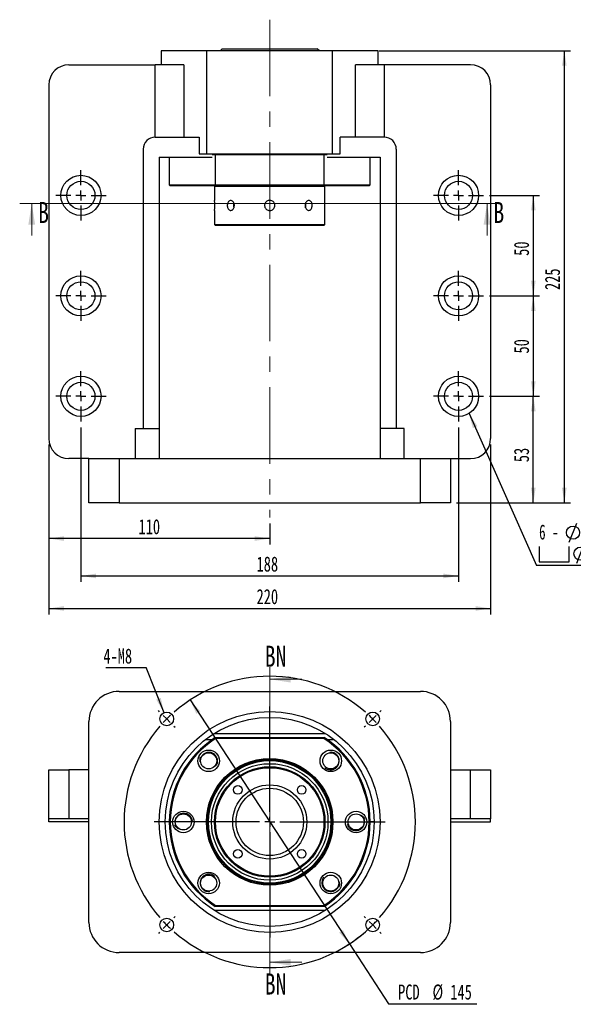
# Model space of a CAD drawing. Header units: millimetres. Extents: x 10 to 324, y 11 to 195.
# Tile 1 of 4: x 10 to 102, y 24 to 188. Entities that reach past the tile are written whole.
import ezdxf

# ---------------------------------------------------------------- set-up
doc = ezdxf.new("R2010")
doc.units = ezdxf.units.MM
doc.linetypes.add('CENTERX2', pattern=[20.32, 12.7, -2.54, 2.54, -2.54])
doc.layers.add('圖層0', color=7, linetype='Continuous')
doc.styles.add('SLDTEXTSTYLE0', font='TXT', dxfattribs={"width": 0.7})
doc.styles.add('SLDTEXTSTYLE1', font='TXT', dxfattribs={"width": 0.7, "bigfont": 'bigfont'})
doc.styles.add('SLDTEXTSTYLE3', font='TXT', dxfattribs={"width": 0.75})
doc.styles.add('SLDTEXTSTYLE4', font='TXT', dxfattribs={"width": 0.633333})
doc.dimstyles.new('SLDDIMSTYLE0', dxfattribs={"dimtxt": 0.18, "dimasz": 2.5, "dimexe": 0, "dimexo": 0.0625, "dimgap": 0, "dimtad": 0, "dimtih": 1, "dimtoh": 1, "dimdec": 0, "dimrnd": 1e-09, "dimzin": 0, "dimdsep": 46, "dimtxsty": 'Standard', "dimsah": 1, "dimcen": 0.09, "dimadec": 0, "dimazin": 0, "dimtfac": 2.5, "dimtdec": 0, "dimtofl": 0, "dimtmove": 0, "dimatfit": 3, "dimfxl": 0, "dimfrac": 2, "dimtolj": 1, "dimtzin": 0, "dimarcsym": 0})
doc.dimstyles.new('SLDDIMSTYLE2', dxfattribs={"dimtxt": 2.5, "dimasz": 2.5, "dimexe": 0, "dimexo": 0.0625, "dimtad": 0, "dimtih": 1, "dimtoh": 1, "dimlfac": 3, "dimrnd": 1e-09, "dimzin": 12, "dimdsep": 46, "dimtxsty": 'SLDTEXTSTYLE0', "dimsah": 1, "dimcen": 0, "dimadec": 0, "dimazin": 3, "dimtfac": 1, "dimtmove": 0, "dimatfit": 3, "dimfxl": 0, "dimfrac": 2, "dimtolj": 1, "dimtzin": 12, "dimarcsym": 0})
doc.dimstyles.new('SLDDIMSTYLE3', dxfattribs={"dimtxt": 2.5, "dimasz": 2.5, "dimexe": 0, "dimexo": 0.0625, "dimtad": 1, "dimlfac": 3, "dimrnd": 1e-09, "dimzin": 12, "dimdsep": 46, "dimtxsty": 'SLDTEXTSTYLE0', "dimsah": 1, "dimcen": 0.09, "dimadec": 0, "dimazin": 3, "dimtfac": 1, "dimtofl": 0, "dimtmove": 0, "dimatfit": 3, "dimfxl": 0, "dimfrac": 2, "dimtolj": 1, "dimtzin": 12, "dimarcsym": 0})

# ---------------------------------------------------------------- blocks, each defined once
blk = doc.blocks.new('_D')
at = {"layer": '圖層0', "color": 7}
for p, q in [((38.62, 74.82), (65.05, 34.35)), ((65.05, 34.35), (71.55, 24.39)), ((71.55, 24.39), (86.21, 24.39))]:
    blk.add_line(p, q, dxfattribs=at)
blk.add_arc((51.83, 54.59), 24.17, 300.7834, 317.2932, dxfattribs=at)
for points in [[(38.62, 74.82), (39.66, 72.52), (40.31, 72.94)], [(65.05, 34.35), (64, 36.66), (63.36, 36.24)]]:
    blk.add_solid(points, dxfattribs=at)
at = {"layer": '圖層0', "color": 7, "char_height": 2.5, "attachment_point": 1, "style": 'SLDTEXTSTYLE0'}
for s, insert in [('PCD', (73.14, 27.62)), ('%%c', (78.85, 27.62)), ('145', (81.81, 27.62))]:
    blk.add_mtext(s, dxfattribs=dict(at, insert=insert))
blk = doc.blocks.new('SW_NOTE_0')
at = {"layer": '圖層0', "color": 0}
blk.add_line((-6.64, 0), (0, 0), dxfattribs=at)
at = {"layer": '圖層0', "color": 0, "insert": (-7.07, 3.13), "char_height": 2.5, "attachment_point": 1, "style": 'SLDTEXTSTYLE0'}
blk.add_mtext('4-M8', dxfattribs=at)
blk = doc.blocks.new('SW_CENTERMARKSYMBOL_0')
at = {"layer": '圖層0', "color": 0}
for p, q in [((-18.27, 18.27), (-18.48, 18.48)), ((0, 1.67), (0, 19.17)), ((18.27, 18.27), (18.48, 18.48)), ((-17.09, 17.09), (-17.68, 17.68)), ((-17.09, 17.09), (-16.5, 16.5)), ((17.09, 17.09), (16.5, 16.5)), ((17.09, 17.09), (17.68, 17.68)), ((-15.91, 15.91), (-15.7, 15.7)), ((15.91, 15.91), (15.7, 15.7)), ((-1.67, 0), (-19.17, 0)), ((0, 0), (-0.83, 0)), ((0, 0), (0, 0.83)), ((0, 0), (0, -0.83)), ((0, 0), (0.83, 0)), ((1.67, 0), (19.17, 0)), ((0, -1.67), (0, -19.17)), ((-15.91, -15.91), (-15.7, -15.7)), ((15.91, -15.91), (15.7, -15.7)), ((-17.09, -17.09), (-17.68, -17.68)), ((-17.09, -17.09), (-16.5, -16.5)), ((17.09, -17.09), (16.5, -16.5)), ((17.09, -17.09), (17.68, -17.68)), ((-18.27, -18.27), (-18.48, -18.48)), ((18.27, -18.27), (18.48, -18.48))]:
    blk.add_line(p, q, dxfattribs=at)
for start, end in [(48.9514, 131.0486), (135, 136.9757), (133.0243, 135), (45, 46.9757), (43.0243, 45), (138.9514, 221.0486), (318.9514, 41.0486), (223.0243, 225), (225, 226.9757), (313.0243, 315), (315, 316.9757), (228.9514, 311.0486)]:
    blk.add_arc((0, 0), 24.17, start, end, dxfattribs=at)
blk = doc.blocks.new('_D_1')
at = {"layer": '圖層0', "color": 7}
for p, q in [((88.33, 158.52), (96.58, 158.52)), ((95.58, 158.52), (95.58, 141.86)), ((88.33, 141.86), (96.58, 141.86))]:
    blk.add_line(p, q, dxfattribs=at)
for points in [[(95.58, 158.52), (95.2, 156.02), (95.97, 156.02)], [(95.58, 141.86), (95.97, 144.36), (95.2, 144.36)]]:
    blk.add_solid(points, dxfattribs=at)
at = {"layer": '圖層0', "color": 7, "insert": (92.36, 148.5), "char_height": 2.5, "attachment_point": 1, "rotation": 90, "style": 'SLDTEXTSTYLE0'}
blk.add_mtext('50', dxfattribs=at)
blk = doc.blocks.new('_D_2')
at = {"layer": '圖層0', "color": 7}
for p, q in [((88.33, 141.86), (96.58, 141.86)), ((95.58, 141.86), (95.58, 125.19)), ((88.33, 125.19), (96.58, 125.19))]:
    blk.add_line(p, q, dxfattribs=at)
for points in [[(95.58, 141.86), (95.2, 139.36), (95.97, 139.36)], [(95.58, 125.19), (95.97, 127.69), (95.2, 127.69)]]:
    blk.add_solid(points, dxfattribs=at)
at = {"layer": '圖層0', "color": 7, "insert": (92.36, 132.3), "char_height": 2.5, "attachment_point": 1, "rotation": 90, "style": 'SLDTEXTSTYLE0'}
blk.add_mtext('50', dxfattribs=at)
blk = doc.blocks.new('_D_3')
at = {"layer": '圖層0', "color": 7}
for p, q in [((88.33, 125.19), (96.58, 125.19)), ((95.58, 107.52), (95.58, 125.19)), ((82.83, 107.52), (96.58, 107.52))]:
    blk.add_line(p, q, dxfattribs=at)
for points in [[(95.58, 125.19), (95.2, 122.69), (95.97, 122.69)], [(95.58, 107.52), (95.97, 110.02), (95.2, 110.02)]]:
    blk.add_solid(points, dxfattribs=at)
at = {"layer": '圖層0', "color": 7, "insert": (92.36, 114.27), "char_height": 2.5, "attachment_point": 1, "rotation": 90, "style": 'SLDTEXTSTYLE0'}
blk.add_mtext('53', dxfattribs=at)
blk = doc.blocks.new('_D_4')
at = {"layer": '圖層0', "color": 7}
for p, q in [((20.5, 120.02), (20.5, 94.4)), ((83.17, 120.02), (83.17, 94.4)), ((20.5, 95.4), (83.17, 95.4))]:
    blk.add_line(p, q, dxfattribs=at)
for points in [[(20.5, 95.4), (23, 95.01), (23, 95.78)], [(83.17, 95.4), (80.67, 95.78), (80.67, 95.01)]]:
    blk.add_solid(points, dxfattribs=at)
at = {"layer": '圖層0', "color": 7, "insert": (49.65, 98.62), "char_height": 2.5, "attachment_point": 1, "style": 'SLDTEXTSTYLE0'}
blk.add_mtext('188', dxfattribs=at)
blk = doc.blocks.new('_D_5')
at = {"layer": '圖層0', "color": 7}
for p, q in [((15.17, 117.19), (15.17, 89)), ((88.5, 117.19), (88.5, 89)), ((15.17, 90), (88.5, 90))]:
    blk.add_line(p, q, dxfattribs=at)
for points in [[(15.17, 90), (17.67, 89.62), (17.67, 90.39)], [(88.5, 90), (86, 90.39), (86, 89.62)]]:
    blk.add_solid(points, dxfattribs=at)
at = {"layer": '圖層0', "color": 7, "insert": (49.65, 93.22), "char_height": 2.5, "attachment_point": 1, "style": 'SLDTEXTSTYLE0'}
blk.add_mtext('220', dxfattribs=at)
blk = doc.blocks.new('_D_6')
at = {"layer": '圖層0', "color": 7}
for p, q in [((15.17, 117.19), (15.17, 100.6)), ((51.83, 104.08), (51.83, 100.6)), ((51.83, 101.6), (15.17, 101.6))]:
    blk.add_line(p, q, dxfattribs=at)
for points in [[(15.17, 101.6), (17.67, 101.21), (17.67, 101.98)], [(51.83, 101.6), (49.33, 101.98), (49.33, 101.21)]]:
    blk.add_solid(points, dxfattribs=at)
at = {"layer": '圖層0', "color": 7, "insert": (30.06, 104.82), "char_height": 2.5, "attachment_point": 1, "style": 'SLDTEXTSTYLE0'}
blk.add_mtext('110', dxfattribs=at)
blk = doc.blocks.new('_D_7')
at = {"layer": '圖層0', "color": 7}
for p, q in [((70, 182.52), (101.73, 182.52)), ((100.73, 107.52), (100.73, 182.52)), ((82.83, 107.52), (101.73, 107.52))]:
    blk.add_line(p, q, dxfattribs=at)
for points in [[(100.73, 182.52), (100.34, 180.02), (101.11, 180.02)], [(100.73, 107.52), (101.11, 110.02), (100.34, 110.02)]]:
    blk.add_solid(points, dxfattribs=at)
at = {"layer": '圖層0', "color": 7, "insert": (97.5, 142.83), "char_height": 2.5, "attachment_point": 1, "rotation": 90, "style": 'SLDTEXTSTYLE0'}
blk.add_mtext('225', dxfattribs=at)
blk = doc.blocks.new('SW_SYMBOL_HOLE_DIAM')
at = {"layer": '圖層0', "color": 0}
blk.add_line((300, 0), (700, 1000), dxfattribs=at)
blk.add_circle((500, 500), 350, dxfattribs=at)
blk = doc.blocks.new('SW_SYMBOL_HOLE_SPOT')
at = {"layer": '圖層0', "color": 0}
for p, q in [((0, 875), (0, 75)), ((1600, 75), (1600, 875)), ((0, 75), (1600, 75))]:
    blk.add_line(p, q, dxfattribs=at)
blk = doc.blocks.new('SW_NOTE_1')
at = {"layer": '圖層0', "color": 0}
blk.add_line((16.08, 0), (0, 0), dxfattribs=at)
at = {"layer": '圖層0', "color": 0, "xscale": 0.003121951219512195, "yscale": 0.003121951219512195, "zscale": 0.003121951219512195}
for name, p in [('SW_SYMBOL_HOLE_DIAM', (4.49, 3.89)), ('SW_SYMBOL_HOLE_DIAM', (5.73, 0.39)), ('SW_SYMBOL_HOLE_SPOT', (0.42, 0.39))]:
    blk.add_blockref(name, p, dxfattribs=at)
at = {"layer": '圖層0', "color": 0, "char_height": 2.5, "attachment_point": 1}
for s, insert, style in [('6 -', (0.42, 6.81), 'SLDTEXTSTYLE4'), ('14\\M+18AD1\\M+190FA', (7.46, 6.81), 'SLDTEXTSTYLE1'), ('20', (8.7, 3.31), 'SLDTEXTSTYLE0')]:
    blk.add_mtext(s, dxfattribs=dict(at, insert=insert, style=style))
blk = doc.blocks.new('SW_CENTERMARKSYMBOL_1')
at = {"layer": '圖層0', "color": 0}
for p, q in [((0, 1.67), (0, 4.17)), ((-1.67, 0), (-4.17, 0)), ((0, 0), (-0.83, 0)), ((0, 0), (0, 0.83)), ((0, 0), (0, -0.83)), ((0, 0), (0.83, 0)), ((1.67, 0), (4.17, 0)), ((0, -1.67), (0, -4.17))]:
    blk.add_line(p, q, dxfattribs=at)
blk = doc.blocks.new('SW_CENTERMARKSYMBOL_2')
at = {"layer": '圖層0', "color": 0}
for p, q in [((0, 1.67), (0, 4.17)), ((-1.67, 0), (-4.17, 0)), ((0, 0), (-0.83, 0)), ((0, 0), (0, 0.83)), ((0, 0), (0, -0.83)), ((0, 0), (0.83, 0)), ((1.67, 0), (4.17, 0)), ((0, -1.67), (0, -4.17))]:
    blk.add_line(p, q, dxfattribs=at)
blk = doc.blocks.new('SW_CENTERMARKSYMBOL_3')
at = {"layer": '圖層0', "color": 0}
for p, q in [((0, 1.67), (0, 4.17)), ((-1.67, 0), (-4.17, 0)), ((0, 0), (-0.83, 0)), ((0, 0), (0, 0.83)), ((0, 0), (0, -0.83)), ((0, 0), (0.83, 0)), ((1.67, 0), (4.17, 0)), ((0, -1.67), (0, -4.17))]:
    blk.add_line(p, q, dxfattribs=at)
blk = doc.blocks.new('SW_CENTERMARKSYMBOL_4')
at = {"layer": '圖層0', "color": 0}
for p, q in [((0, 1.67), (0, 4.17)), ((-1.67, 0), (-4.17, 0)), ((0, 0), (-0.83, 0)), ((0, 0), (0, 0.83)), ((0, 0), (0, -0.83)), ((0, 0), (0.83, 0)), ((1.67, 0), (4.17, 0)), ((0, -1.67), (0, -4.17))]:
    blk.add_line(p, q, dxfattribs=at)
blk = doc.blocks.new('SW_CENTERMARKSYMBOL_5')
at = {"layer": '圖層0', "color": 0}
for p, q in [((0, 1.67), (0, 4.17)), ((-1.67, 0), (-4.17, 0)), ((0, 0), (-0.83, 0)), ((0, 0), (0, 0.83)), ((0, 0), (0, -0.83)), ((0, 0), (0.83, 0)), ((1.67, 0), (4.17, 0)), ((0, -1.67), (0, -4.17))]:
    blk.add_line(p, q, dxfattribs=at)
blk = doc.blocks.new('SW_CENTERMARKSYMBOL_6')
at = {"layer": '圖層0', "color": 0}
for p, q in [((0, 1.67), (0, 4.17)), ((-1.67, 0), (-4.17, 0)), ((0, 0), (-0.83, 0)), ((0, 0), (0, 0.83)), ((0, 0), (0, -0.83)), ((0, 0), (0.83, 0)), ((1.67, 0), (4.17, 0)), ((0, -1.67), (0, -4.17))]:
    blk.add_line(p, q, dxfattribs=at)

msp = doc.modelspace()

# ---------------------------------------------------------------- linework, layer by layer
at = {"color": 7, "linetype": 'Continuous', "lineweight": 25}
for p, q in [((33.8325, 182.524), (33.8325, 180.1907)), ((41.3975, 182.524), (33.8325, 182.524)), ((41.3975, 165.424), (41.3975, 182.524)), ((62.2675, 182.524), (41.3975, 182.524)), ((43.9325, 182.8573), (43.5992, 182.524)), ((43.9325, 182.8573), (59.7325, 182.8573)), ((60.0659, 182.524), (59.7325, 182.8573)), ((62.2675, 165.424), (62.2675, 182.524)), ((69.8325, 182.524), (62.2675, 182.524)), ((69.8325, 180.1907), (69.8325, 182.524)), ((18.4992, 180.1907), (32.8354, 180.1907)), ((32.8354, 168.1907), (32.8354, 180.1907)), ((37.5847, 180.1907), (32.8354, 180.1907)), ((37.5847, 180.1907), (37.5847, 168.1907)), ((66.0803, 168.1907), (66.0803, 180.1907)), ((70.8296, 180.1907), (66.0803, 180.1907)), ((70.8296, 180.1907), (70.8296, 168.1907)), ((85.1659, 180.1907), (70.8296, 180.1907)), ((15.1659, 176.8573), (15.1659, 118.1907)), ((88.4992, 176.8573), (88.4992, 118.1907)), ((32.8325, 168.1907), (40.1183, 168.1907)), ((40.1183, 168.1907), (40.1183, 165.424)), ((63.5467, 165.424), (63.5467, 168.1907)), ((70.8325, 168.1907), (63.5467, 168.1907)), ((30.8325, 166.1907), (30.8325, 119.8573)), ((40.1183, 165.424), (41.3975, 165.424)), ((41.3975, 165.424), (62.2675, 165.424)), ((42.7894, 165.2573), (42.2931, 165.2573)), ((42.8387, 165.424), (42.7894, 165.2573)), ((42.7894, 165.2573), (42.7894, 160.2573)), ((60.8756, 165.2573), (42.7894, 165.2573)), ((60.8756, 165.2573), (60.8263, 165.424)), ((60.8756, 160.2573), (60.8756, 165.2573)), ((61.3719, 165.2573), (60.8756, 165.2573)), ((62.2675, 165.424), (63.5467, 165.424)), ((72.8325, 166.1907), (72.8325, 119.8573)), ((33.4992, 164.8573), (42.2931, 164.8573)), ((33.4992, 164.8573), (33.4992, 119.8573)), ((35.1659, 164.8573), (35.1659, 160.2573)), ((61.3719, 164.8573), (70.1659, 164.8573)), ((68.4992, 160.2573), (68.4992, 164.8573)), ((70.1659, 164.8573), (70.1659, 119.8573)), ((35.1659, 160.2573), (35.3325, 160.0907)), ((35.1659, 160.2573), (42.7894, 160.2573)), ((42.8387, 160.0907), (35.3325, 160.0907)), ((42.7325, 160.0907), (42.6659, 160.024)), ((42.7894, 160.2573), (60.8756, 160.2573)), ((42.7894, 160.2573), (42.8387, 160.0907)), ((60.8263, 160.0907), (42.8387, 160.0907)), ((60.8263, 160.0907), (60.8756, 160.2573)), ((68.3325, 160.0907), (60.8263, 160.0907)), ((60.8756, 160.2573), (68.4992, 160.2573)), ((60.9992, 160.024), (60.9325, 160.0907)), ((68.3325, 160.0907), (68.4992, 160.2573)), ((42.6659, 160.024), (42.6659, 157.6968)), ((60.9992, 160.024), (42.6659, 160.024)), ((60.9992, 157.6968), (60.9992, 160.024)), ((42.6659, 156.0073), (42.6659, 153.6907)), ((60.9992, 153.6907), (60.9992, 156.0073)), ((42.6659, 153.6907), (42.8325, 153.524)), ((42.6659, 153.6907), (60.9992, 153.6907)), ((60.8325, 153.524), (60.9992, 153.6907)), ((60.8325, 153.524), (42.8325, 153.524)), ((29.4992, 119.8573), (33.4992, 119.8573)), ((29.4992, 119.8573), (29.4992, 114.8573)), ((33.4992, 119.8573), (33.4992, 114.8573)), ((74.1659, 119.8573), (70.1659, 119.8573)), ((70.1659, 119.8573), (70.1659, 114.8573)), ((74.1659, 114.8573), (74.1659, 119.8573)), ((21.8325, 114.8573), (18.4992, 114.8573)), ((21.8325, 107.524), (21.8325, 114.8573)), ((21.8325, 114.8573), (26.8325, 114.8573)), ((26.8325, 114.8573), (26.8325, 107.524)), ((26.8325, 114.8573), (76.8325, 114.8573)), ((76.8325, 107.524), (76.8325, 114.8573)), ((76.8325, 114.8573), (81.8325, 114.8573)), ((81.8325, 114.8573), (81.8325, 107.524)), ((81.8325, 114.8573), (85.1659, 114.8573)), ((26.8325, 107.524), (21.8325, 107.524)), ((26.8325, 107.524), (76.8325, 107.524)), ((81.8325, 107.524), (76.8325, 107.524)), ((26.8325, 76.253), (76.8325, 76.253)), ((21.8325, 37.9197), (21.8325, 71.253)), ((81.8325, 71.253), (81.8325, 37.9197)), ((42.5949, 69.253), (61.0701, 69.253)), ((41.1711, 68.253), (42.2931, 68.253)), ((42.7894, 68.5863), (42.8387, 68.4197)), ((42.7894, 68.5863), (60.8756, 68.5863)), ((60.8263, 68.4197), (42.8387, 68.4197)), ((60.8263, 68.4197), (60.8756, 68.5863)), ((61.3719, 68.253), (62.494, 68.253)), ((15.1659, 55.0863), (15.1659, 63.253)), ((15.1659, 63.253), (18.4992, 63.253)), ((18.4992, 63.253), (18.4992, 55.0863)), ((21.8325, 63.253), (18.4992, 63.253)), ((81.8325, 63.253), (85.1659, 63.253)), ((85.1659, 55.0863), (85.1659, 63.253)), ((85.1659, 63.253), (88.4992, 63.253)), ((88.4992, 63.253), (88.4992, 55.0863)), ((18.4992, 55.0863), (15.1659, 55.0863)), ((15.1659, 54.5863), (15.1659, 55.0863)), ((21.8325, 54.5863), (15.1659, 54.5863)), ((21.8325, 55.0863), (18.4992, 55.0863)), ((35.1659, 54.5863), (34.4992, 54.5863)), ((69.1659, 54.5863), (68.4992, 54.5863)), ((85.1659, 55.0863), (81.8325, 55.0863)), ((81.8325, 54.5863), (88.4992, 54.5863)), ((88.4992, 55.0863), (85.1659, 55.0863)), ((88.4992, 54.5863), (88.4992, 55.0863)), ((62.1521, 43.0465), (62.4207, 43.1088)), ((61.0701, 39.9197), (42.5949, 39.9197)), ((42.7894, 40.5863), (42.8387, 40.753)), ((60.8756, 40.5863), (42.7894, 40.5863)), ((42.8387, 40.753), (60.8263, 40.753)), ((60.8263, 40.753), (60.8756, 40.5863)), ((76.8325, 32.9197), (26.8325, 32.9197))]:
    msp.add_line(p, q, dxfattribs=at)
at = {"color": 7, "linetype": 'Continuous', "lineweight": 18}
for p, q in [((89.9003, 157.1913), (10.3323, 157.1913)), ((12.3323, 151.8713), (12.3323, 157.1913)), ((87.9003, 151.8713), (87.9003, 157.1913)), ((51.8325, 80.2661), (51.8325, 29.3045)), ((57.1525, 78.2661), (51.8325, 78.2661)), ((57.1525, 31.3045), (51.8325, 31.3045))]:
    msp.add_line(p, q, dxfattribs=at)
at = {"color": 7, "linetype": 'Continuous', "lineweight": 25, "flags": 128}
for points in [[(57.7781, 156.4774), (57.8141, 156.5998), (57.8429, 156.8573)], [(57.8429, 156.8573), (57.8141, 157.1148), (57.7792, 157.2342)], [(36.0825, 54.5863), (36.1237, 54.2473), (36.1318, 54.2158)]]:
    msp.add_lwpolyline(points, dxfattribs=at)
at = {"color": 7, "linetype": 'Continuous', "lineweight": 25}
for centre, radius in [((20.4992, 158.524), 3.3333), ((83.1659, 158.524), 3.3333), ((20.4992, 158.524), 2.3333), ((83.1659, 158.524), 2.3333), ((20.4992, 141.8573), 3.3333), ((20.4992, 141.8573), 2.3333), ((83.1659, 141.8573), 3.3333), ((83.1659, 141.8573), 2.3333), ((20.4992, 125.1907), 3.3333), ((20.4992, 125.1907), 2.3333), ((83.1659, 125.1907), 3.3333), ((83.1659, 125.1907), 2.3333), ((51.8325, 54.5863), 18.3333), ((34.7441, 71.6747), 1.1333), ((51.8325, 54.5863), 17.3333), ((68.9209, 71.6747), 1.1333), ((34.7441, 71.6747), 0.0238), ((68.9209, 71.6747), 0.0238), ((41.6973, 64.7215), 1.7833), ((41.6973, 64.7215), 1.3333), ((61.9677, 64.7215), 1.7833), ((61.9677, 64.7215), 1.3333), ((51.8325, 54.5863), 10.5), ((51.8325, 54.5863), 10.3333), ((51.8325, 54.5863), 10.1667), ((51.8325, 54.5863), 9.6667), ((51.8325, 54.5863), 9.1667), ((51.8325, 54.5863), 9), ((51.8325, 54.5863), 6.15), ((46.5292, 59.8896), 0.7167), ((57.1358, 59.8896), 0.7167), ((51.8325, 54.5863), 5.5833), ((37.4992, 54.5863), 1.7833), ((37.4992, 54.5863), 1.3333), ((66.1659, 54.5863), 1.7833), ((66.1659, 54.5863), 1.3333), ((46.5292, 49.283), 0.7167), ((57.1358, 49.283), 0.7167), ((41.6973, 44.4511), 1.7833), ((41.6973, 44.4511), 1.3333), ((61.9677, 44.4511), 1.7833), ((61.9677, 44.4511), 1.3333), ((34.7441, 37.4979), 1.1333), ((68.9209, 37.4979), 1.1333), ((34.7441, 37.4979), 0.0238), ((68.9209, 37.4979), 0.0238)]:
    msp.add_circle(centre, radius, dxfattribs=at)
for centre, radius, start, end in [((18.4992, 176.8573), 3.3333, 90, 180), ((85.1659, 176.8573), 3.3333, 0, 90), ((32.8325, 166.1907), 2, 90, 180), ((70.8325, 166.1907), 2, 0, 90), ((33.5203, 156.8573), 9.1849, 354.690283, 5.243978), ((46.9593, 156.8574), 1.1377, 160.846066, 199.465599), ((18.4992, 118.1907), 3.3333, 180, 270), ((85.1659, 118.1907), 3.3333, 270, 0), ((26.8325, 71.253), 5, 90, 180), ((76.8325, 71.253), 5, 0, 90), ((51.8325, 54.5863), 16.6667, 122.85988, 237.14012), ((51.8325, 54.5863), 16.5, 123.030152, 236.969848), ((51.8325, 54.5863), 16.5, 303.030152, 56.969848), ((51.8325, 54.5863), 16.6667, 302.85988, 57.14012), ((61.9677, 64.7215), 1.4167, 11.957293, 87.273661), ((37.4992, 54.5863), 1.4167, 149.404254, 180), ((66.1659, 54.5863), 1.4167, 325.272359, 41.845297), ((26.8325, 37.9197), 5, 180, 270), ((76.8325, 37.9197), 5, 270, 0)]:
    msp.add_arc(centre, radius, start, end, dxfattribs=at)
for points, knots in [([(45.9668, 156.8573), (45.9597, 156.7638), (45.9455, 156.5769), (45.8359, 156.3279), (45.6774, 156.1381), (45.484, 156.0291), (45.2819, 156.0136), (45.0938, 156.0928), (44.939, 156.2576), (44.8317, 156.4901), (44.7813, 156.7643), (44.7921, 157.0486), (44.8627, 157.3109), (44.9876, 157.5227), (45.1562, 157.6599), (45.352, 157.7066), (45.5534, 157.6577), (45.7373, 157.5193), (45.8795, 157.3064), (45.956, 157.0727), (45.9637, 156.9182), (45.9668, 156.8573)], [0, 0, 0, 0, 0.05353801, 0.10706972, 0.1607408, 0.21450377, 0.26811585, 0.32157078, 0.37510594, 0.42883361, 0.48256752, 0.53610998, 0.58956114, 0.64316515, 0.69692589, 0.75060486, 0.80409103, 0.85757341, 0.91124637, 0.96500887, 1, 1, 1, 1]), ([(51.8325, 156.0073), (51.7372, 156.0167), (51.5465, 156.0354), (51.2925, 156.1812), (51.0989, 156.3963), (50.9878, 156.6655), (50.9719, 156.9555), (51.0526, 157.2341), (51.2207, 157.4705), (51.4579, 157.6384), (51.7375, 157.7184), (52.0274, 157.7013), (52.295, 157.5897), (52.511, 157.3959), (52.651, 157.1411), (52.6987, 156.8542), (52.649, 156.5684), (52.5079, 156.3148), (52.2909, 156.1231), (52.0525, 156.0217), (51.8948, 156.0114), (51.8325, 156.0073)], [0, 0, 0, 0, 0.05353195, 0.1070583, 0.16072789, 0.21449444, 0.26810328, 0.32154749, 0.37507572, 0.42880559, 0.48254106, 0.53607762, 0.58952149, 0.6431211, 0.69688489, 0.75056399, 0.80404161, 0.85751448, 0.91118671, 0.96495232, 1, 1, 1, 1]), ([(58.8768, 156.8573), (58.8709, 156.7638), (58.8591, 156.5769), (58.7665, 156.3279), (58.6268, 156.1381), (58.4469, 156.0291), (58.2469, 156.0136), (58.0486, 156.0928), (57.8757, 156.2576), (57.7503, 156.4901), (57.6899, 156.7643), (57.7029, 157.0486), (57.7871, 157.3109), (57.931, 157.5227), (58.1158, 157.6599), (58.3177, 157.7066), (58.5127, 157.6577), (58.6803, 157.5193), (58.8037, 157.3064), (58.8677, 157.0727), (58.8742, 156.9182), (58.8768, 156.8573)], [0, 0, 0, 0, 0.05353801, 0.10706972, 0.1607408, 0.21450377, 0.26811585, 0.32157078, 0.37510594, 0.42883361, 0.48256752, 0.53610998, 0.58956114, 0.64316515, 0.69692589, 0.75060486, 0.80409103, 0.85757341, 0.91124637, 0.96500887, 1, 1, 1, 1]), ([(60.9992, 156.0073), (60.9983, 156.0167), (60.9965, 156.0354), (60.9841, 156.1812), (60.9702, 156.3963), (60.9602, 156.6654), (60.9587, 156.9556), (60.9662, 157.2338), (60.9796, 157.4716), (60.9924, 157.6342), (60.9996, 157.7117), (60.9985, 157.6997), (60.9982, 157.6968)], [0, 0, 0, 0, 0.10705773, 0.21410425, 0.32143724, 0.42896414, 0.53617564, 0.64305789, 0.75010818, 0.85756171, 0.96502646, 1, 1, 1, 1]), ([(40.3135, 64.5375), (40.2848, 64.6956), (40.232, 64.9868), (40.3204, 65.2682), (40.3608, 65.397)], [0, 0, 0, 0, 0.54260464, 1, 1, 1, 1]), ([(41.5133, 66.1054), (41.4308, 66.09), (41.2722, 66.0605), (41.0516, 65.966), (40.8544, 65.8426), (40.6806, 65.6875), (40.5345, 65.5058), (40.3829, 65.2338), (40.2892, 64.9004), (40.3066, 64.6408), (40.3135, 64.5375)], [0, 0, 0, 0, 0.11470651, 0.22065348, 0.32660021, 0.43254719, 0.5384939, 0.64444101, 0.85864338, 1, 1, 1, 1]), ([(42.99, 63.9728), (43.0494, 64.0943), (43.1834, 64.368), (43.1957, 64.8523), (43.0532, 65.3376), (42.7543, 65.7452), (42.3444, 66.0222), (41.9079, 66.1418), (41.6309, 66.1162), (41.5133, 66.1054)], [0, 0, 0, 0, 0.12497255, 0.28152282, 0.43713863, 0.58955494, 0.74208737, 0.89059212, 1, 1, 1, 1]), ([(61.7837, 66.1054), (61.9417, 66.134), (62.233, 66.1868), (62.5144, 66.0985), (62.6432, 66.0581)], [0, 0, 0, 0, 0.54260464, 1, 1, 1, 1]), ([(63.3516, 64.9055), (63.3362, 64.988), (63.3067, 65.1467), (63.2122, 65.3672), (63.0888, 65.5645), (62.9337, 65.7383), (62.752, 65.8843), (62.48, 66.036), (62.1466, 66.1296), (61.887, 66.1123), (61.7837, 66.1054)], [0, 0, 0, 0, 0.11470651, 0.22065348, 0.32660021, 0.43254719, 0.5384939, 0.64444101, 0.85864338, 1, 1, 1, 1]), ([(60.9682, 63.6065), (61.0168, 63.5586), (61.1874, 63.3909), (61.5871, 63.2526), (62.0959, 63.2188), (62.5845, 63.3668), (62.9912, 63.6642), (63.2684, 64.0746), (63.388, 64.5109), (63.3624, 64.788), (63.3516, 64.9055)], [0, 0, 0, 0, 0.05762846, 0.20211409, 0.34486305, 0.48675992, 0.62573937, 0.76482469, 0.90023741, 1, 1, 1, 1]), ([(38.9967, 54.6234), (38.9965, 54.7066), (38.9959, 54.9611), (38.808, 55.356), (38.4709, 55.7395), (38.0211, 55.9804), (37.5231, 56.0577), (37.0369, 55.9635), (36.6438, 55.7395), (36.466, 55.5255), (36.3905, 55.4348)], [0, 0, 0, 0, 0.06941194, 0.21209081, 0.35305465, 0.49317738, 0.63041905, 0.76776509, 0.90148486, 1, 1, 1, 1]), ([(67.0143, 55.695), (67.1463, 55.6035), (67.3896, 55.4349), (67.5261, 55.1734), (67.5886, 55.0538)], [0, 0, 0, 0, 0.54260511, 1, 1, 1, 1]), ([(67.2745, 53.7379), (67.322, 53.8071), (67.4133, 53.9402), (67.5024, 54.1629), (67.5546, 54.3897), (67.5678, 54.6223), (67.5426, 54.854), (67.4576, 55.1536), (67.2881, 55.4555), (67.0922, 55.6268), (67.0143, 55.695)], [0, 0, 0, 0, 0.114706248, 0.220653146, 0.326600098, 0.432547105, 0.538494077, 0.644441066, 0.85864367, 1, 1, 1, 1]), ([(36.6508, 53.4777), (36.5188, 53.5692), (36.2755, 53.7378), (36.1389, 53.9993), (36.0765, 54.1189)], [0, 0, 0, 0, 0.54260511, 1, 1, 1, 1]), ([(36.3905, 55.4348), (36.3431, 55.3656), (36.2518, 55.2325), (36.1626, 55.0097), (36.1104, 54.783), (36.0972, 54.5504), (36.1224, 54.3187), (36.2075, 54.0191), (36.377, 53.7172), (36.5729, 53.5458), (36.6508, 53.4777)], [0, 0, 0, 0, 0.114706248, 0.220653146, 0.326600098, 0.432547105, 0.538494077, 0.644441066, 0.85864367, 1, 1, 1, 1]), ([(64.7223, 54.2017), (64.7662, 54.0738), (64.8651, 53.7855), (65.1988, 53.4343), (65.6428, 53.192), (66.1423, 53.115), (66.6281, 53.2091), (67.0213, 53.4331), (67.1991, 53.6471), (67.2745, 53.7379)], [0, 0, 0, 0, 0.12497249, 0.28152256, 0.43713852, 0.58955487, 0.74208711, 0.89059214, 1, 1, 1, 1]), ([(42.7119, 45.5526), (42.6585, 45.6054), (42.4836, 45.7785), (42.0782, 45.9204), (41.5691, 45.9537), (41.0806, 45.8059), (40.6738, 45.5084), (40.3966, 45.0981), (40.277, 44.6617), (40.3026, 44.3847), (40.3135, 44.2671)], [0, 0, 0, 0, 0.06300267, 0.20666432, 0.34859921, 0.48968686, 0.62787372, 0.76616586, 0.90080634, 1, 1, 1, 1]), ([(40.3135, 44.2671), (40.3288, 44.1846), (40.3583, 44.026), (40.4528, 43.8054), (40.5763, 43.6082), (40.7314, 43.4344), (40.913, 43.2883), (41.1851, 43.1367), (41.5184, 43.043), (41.7781, 43.0604), (41.8813, 43.0673)], [0, 0, 0, 0, 0.11470651, 0.22065348, 0.32660021, 0.43254719, 0.5384939, 0.64444101, 0.85864338, 1, 1, 1, 1]), ([(60.835, 45.4312), (60.7936, 45.3887), (60.6327, 45.2239), (60.4993, 44.8314), (60.4649, 44.3231), (60.613, 43.8343), (60.9104, 43.4276), (61.3208, 43.1504), (61.7571, 43.0308), (62.0342, 43.0564), (62.1517, 43.0673)], [0, 0, 0, 0, 0.05056753, 0.19613575, 0.33995429, 0.48291436, 0.62293514, 0.76306258, 0.89948991, 1, 1, 1, 1]), ([(62.1517, 43.0673), (62.2342, 43.0826), (62.3929, 43.1122), (62.6134, 43.2066), (62.8107, 43.3301), (62.9845, 43.4852), (63.1305, 43.6668), (63.2822, 43.9389), (63.3758, 44.2722), (63.3585, 44.5319), (63.3516, 44.6351)], [0, 0, 0, 0, 0.11470651, 0.22065348, 0.32660021, 0.43254719, 0.5384939, 0.64444101, 0.85864338, 1, 1, 1, 1]), ([(63.3516, 44.6351), (63.3802, 44.4771), (63.433, 44.1859), (63.3447, 43.9044), (63.3043, 43.7757)], [0, 0, 0, 0, 0.54260464, 1, 1, 1, 1]), ([(41.8813, 43.0673), (41.7233, 43.0386), (41.4321, 42.9858), (41.1506, 43.0742), (41.0219, 43.1146)], [0, 0, 0, 0, 0.54260464, 1, 1, 1, 1])]:
    msp.add_open_spline(points, degree=3, knots=knots, dxfattribs=at)
at = {"color": 7, "linetype": 'Continuous', "lineweight": 18}
for points in [[(12.3323, 157.1913), (11.7723, 153.6913), (12.8923, 153.6913)], [(87.9003, 157.1913), (87.3403, 153.6913), (88.4603, 153.6913)], [(51.8325, 78.2661), (55.3325, 77.7061), (55.3325, 78.8261)], [(51.8325, 31.3045), (55.3325, 30.7445), (55.3325, 31.8645)]]:
    msp.add_solid(points, dxfattribs=at)
at = {"layer": '圖層0', "color": 7, "linetype": 'CENTERX2', "lineweight": 18}
msp.add_line((51.8325, 187.6685), (51.8325, 105.0758), dxfattribs=at)

# ---------------------------------------------------------------- block references
at = {"layer": '圖層0', "color": 7}
for name, p in [('SW_CENTERMARKSYMBOL_2', (20.4992, 158.524)), ('SW_CENTERMARKSYMBOL_1', (83.1659, 158.524)), ('SW_CENTERMARKSYMBOL_3', (20.4992, 141.8573)), ('SW_CENTERMARKSYMBOL_4', (83.1659, 141.8573)), ('SW_CENTERMARKSYMBOL_6', (20.4992, 125.1907)), ('SW_CENTERMARKSYMBOL_5', (83.1659, 125.1907)), ('SW_NOTE_1', (96.1208, 97.1302)), ('SW_NOTE_0', (31.2977, 80.2297)), ('SW_CENTERMARKSYMBOL_0', (51.8325, 54.5863))]:
    msp.add_blockref(name, p, dxfattribs=at)

# ---------------------------------------------------------------- texts
at = {"color": 7, "linetype": 'Continuous', "char_height": 3.5, "attachment_point": 1, "style": 'SLDTEXTSTYLE3'}
for s, insert in [('B', (13.4036, 157.4287)), ('B', (88.9716, 157.4287)), ('BN', (51.0241, 83.8235)), ('BN', (51.0241, 29.4539))]:
    msp.add_mtext(s, dxfattribs=dict(at, insert=insert))

# ---------------------------------------------------------------- dimensions: what is measured, and where the dimension line sits
at = {"layer": '圖層0', "color": 7}
for base, p1, p2, angle, picture, middle in [((100.7264, 182.524), (81.8325, 107.524), (68.9992, 182.524), 90, '_D_7', (100.7264, 145.024)), ((95.5844, 141.8573), (87.3325, 158.524), (87.3325, 141.8573), 90, '_D_1', (95.5844, 149.9685)), ((95.5844, 125.1907), (87.3325, 141.8573), (87.3325, 125.1907), 90, '_D_2', (95.5844, 133.7676)), ((95.5844, 125.1907), (81.8325, 107.524), (87.3325, 125.1907), 90, '_D_3', (95.5844, 115.7309)), ((83.1659, 95.3975), (20.4992, 121.024), (83.1659, 121.024), 0, '_D_4', (51.8469, 95.3975))]:
    dim = msp.add_linear_dim(base=base, p1=p1, p2=p2, angle=angle, dimstyle='SLDDIMSTYLE3', dxfattribs=at)
    dim.commit()
    dim.dimension.update_dxf_attribs({"geometry": picture, "text_midpoint": middle, "dimtype": 160})
for base, p1, p2, picture, middle in [((88.4992, 90.0022), (15.1659, 118.1907), (88.4992, 118.1907), '_D_5', (51.8469, 90.0022)), ((15.1659, 101.5965), (51.8325, 105.0758), (15.1659, 118.1907), '_D_6', (32.2584, 101.5965))]:
    dim = msp.add_linear_dim(base=base, p1=p1, p2=p2, dimstyle='SLDDIMSTYLE3', dxfattribs=at)
    dim.commit()
    dim.dimension.update_dxf_attribs({"geometry": picture, "text_midpoint": middle, "dimtype": 160})
dim = msp.add_diameter_dim_2p(p1=(65.0487, 34.3537), p2=(38.6164, 74.819), text='PCD<>', dimstyle='SLDDIMSTYLE2', dxfattribs=at)
dim.commit()
dim.dimension.update_dxf_attribs({"geometry": '_D', "text_midpoint": (79.6749, 26.4549), "dimtype": 163})

# ---------------------------------------------------------------- leaders
for points in [[(84.9105, 122.3503), (96.1208, 97.1302)], [(34.2898, 72.713), (31.2977, 80.2297)]]:
    msp.add_leader(points, dimstyle='SLDDIMSTYLE0', dxfattribs=at)

doc.saveas('drawing.dxf')
